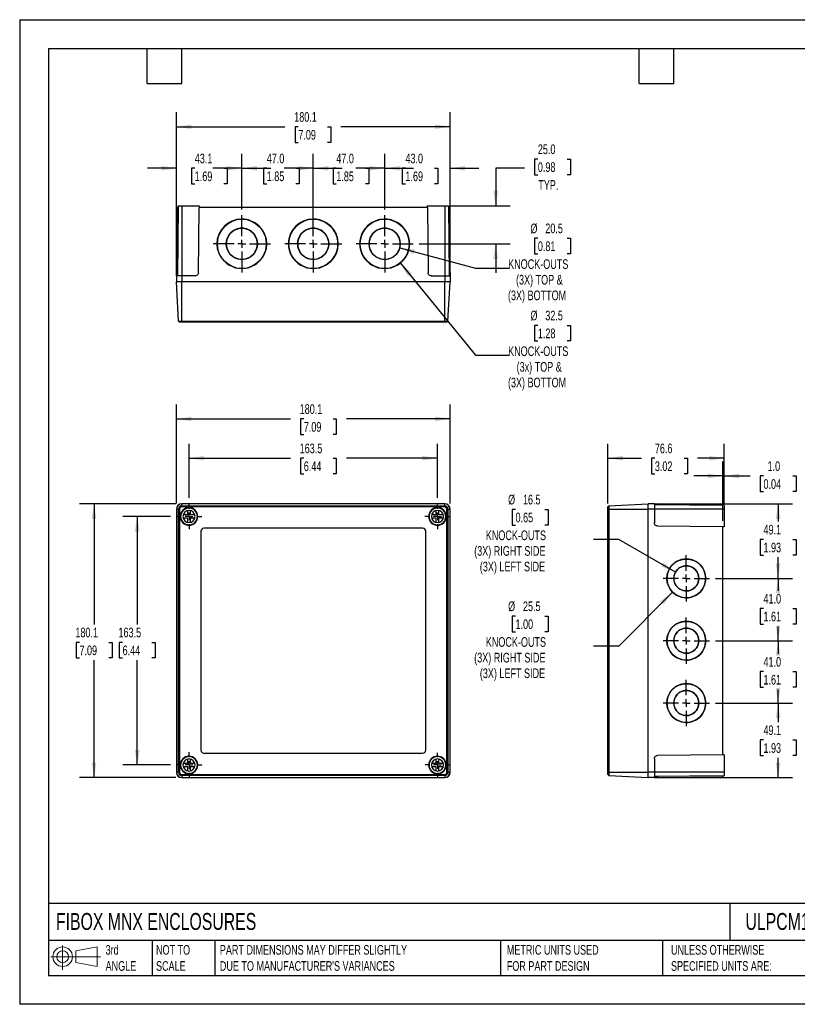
# Model space of a CAD drawing. Header units: millimetres. Extents: x 0 to 838, y 0 to 648.
# Tile 1 of 3: x 0 to 512, y 0 to 648. Entities that reach past the tile are written whole.
import ezdxf

# ---------------------------------------------------------------- set-up
doc = ezdxf.new("R2010")
doc.units = ezdxf.units.MM
doc.header["$LTSCALE"] = 3
doc.linetypes.add('CENTERX2', pattern=[20.32, 12.7, -2.54, 2.54, -2.54])
doc.layers.add('CENTER', color=40, linetype='CENTERX2')
doc.layers.add('DIMENSIONS', color=140, linetype='Continuous', lineweight=25)
doc.layers.add('TEXT', color=140, linetype='Continuous', lineweight=25)
doc.styles.add('SLDTEXTSTYLE0', font='TXT', dxfattribs={"width": 0.7})
doc.dimstyles.new('SLDDIMSTYLE0', dxfattribs={"dimtxt": 6.474023, "dimasz": 9.906, "dimexe": 0, "dimexo": 0.0625, "dimgap": 1.618506, "dimtad": 0, "dimtih": 1, "dimtoh": 1, "dimdec": 1, "dimrnd": 1e-09, "dimzin": 12, "dimdsep": 46, "dimtxsty": 'SLDTEXTSTYLE0', "dimsah": 1, "dimcen": 0.09, "dimadec": 0, "dimazin": 3, "dimtfac": 1, "dimtdec": 1, "dimtofl": 0, "dimtmove": 0, "dimatfit": 3, "dimfxl": 0, "dimfrac": 2, "dimtolj": 1, "dimtzin": 12, "dimarcsym": 0})
doc.dimstyles.new('SLDDIMSTYLE1', dxfattribs={"dimtxt": 6.474023, "dimasz": 9.906, "dimexe": 0, "dimexo": 0.0625, "dimgap": 1.618506, "dimtad": 0, "dimtih": 1, "dimtoh": 1, "dimdec": 1, "dimrnd": 1e-09, "dimzin": 4, "dimdsep": 46, "dimtxsty": 'SLDTEXTSTYLE0', "dimsah": 1, "dimcen": 0.09, "dimadec": 0, "dimazin": 1, "dimtfac": 1, "dimtdec": 1, "dimtofl": 0, "dimtmove": 0, "dimatfit": 3, "dimfxl": 0, "dimfrac": 2, "dimtolj": 1, "dimtzin": 12, "dimarcsym": 0})
doc.dimstyles.new('SLDDIMSTYLE2', dxfattribs={"dimtxt": 6.474023, "dimasz": 9.906, "dimexe": 0, "dimexo": 0.0625, "dimgap": 1.618506, "dimtad": 0, "dimtih": 1, "dimtoh": 1, "dimdec": 1, "dimrnd": 1e-09, "dimzin": 12, "dimdsep": 46, "dimtxsty": 'SLDTEXTSTYLE0', "dimsah": 1, "dimcen": 0, "dimadec": 0, "dimazin": 3, "dimtfac": 1, "dimtdec": 1, "dimtofl": 0, "dimtmove": 0, "dimatfit": 3, "dimfxl": 0, "dimfrac": 2, "dimtolj": 1, "dimtzin": 12, "dimarcsym": 0})
doc.dimstyles.new('SLDDIMSTYLE3', dxfattribs={"dimtxt": 6.474023, "dimasz": 9.906, "dimexe": 0, "dimexo": 0.0625, "dimgap": 1.618506, "dimtad": 0, "dimtih": 1, "dimtoh": 1, "dimdec": 1, "dimrnd": 1e-09, "dimzin": 4, "dimdsep": 46, "dimtxsty": 'SLDTEXTSTYLE0', "dimsah": 1, "dimcen": 0.09, "dimadec": 0, "dimazin": 1, "dimtfac": 1, "dimtdec": 1, "dimtmove": 0, "dimatfit": 0, "dimfxl": 0, "dimfrac": 2, "dimtolj": 1, "dimtzin": 12, "dimarcsym": 0})
doc.dimstyles.new('SLDDIMSTYLE4', dxfattribs={"dimtxt": 6.474023, "dimasz": 9.906, "dimexe": 0, "dimexo": 0.0625, "dimgap": 1.618506, "dimtad": 0, "dimtih": 1, "dimtoh": 1, "dimdec": 1, "dimrnd": 1e-09, "dimzin": 12, "dimdsep": 46, "dimtxsty": 'SLDTEXTSTYLE0', "dimsah": 1, "dimcen": 0.09, "dimadec": 0, "dimazin": 3, "dimtfac": 1, "dimtdec": 1, "dimtmove": 0, "dimatfit": 0, "dimfxl": 0, "dimfrac": 2, "dimtolj": 1, "dimtzin": 12, "dimarcsym": 0})

# ---------------------------------------------------------------- blocks, each defined once
blk = doc.blocks.new('Block11')
at = {"color": 7, "linetype": 'Continuous', "lineweight": 18}
for p, q in [((7.77, 15.93), (7.77, 0)), ((16.44, 12.5), (30.53, 15.1)), ((30.53, 15.1), (30.53, 2.19)), ((0, 8.65), (32.62, 8.65)), ((16.44, 4.79), (16.44, 12.5)), ((16.44, 4.79), (30.53, 2.19))]:
    blk.add_line(p, q, dxfattribs=at)
for radius in [6.45, 3.86]:
    blk.add_circle((7.77, 8.65), radius, dxfattribs=at)
blk = doc.blocks.new('Block12')
at = {"color": 7, "linetype": 'Continuous'}
blk.add_blockref('Block11', (0, 0), dxfattribs=at)
blk = doc.blocks.new('_D')
at = {"layer": 'DIMENSIONS'}
for p, q in [((111.44, 333.08), (111.44, 368.75)), ((274.94, 333.08), (274.94, 368.75)), ((111.44, 359.23), (178.18, 359.23)), ((186.96, 359.23), (184.78, 359.23)), ((184.78, 359.23), (184.78, 348.94)), ((206.19, 359.23), (208.37, 359.23)), ((208.37, 359.23), (208.37, 348.94)), ((274.94, 359.23), (214.97, 359.23)), ((184.78, 348.94), (186.96, 348.94)), ((208.37, 348.94), (206.19, 348.94))]:
    blk.add_line(p, q, dxfattribs=at)
for points in [[(111.44, 359.23), (121.35, 357.7), (121.35, 360.75)], [(274.94, 359.23), (265.03, 360.75), (265.03, 357.7)]]:
    blk.add_solid(points, dxfattribs=at)
at = {"layer": 'DIMENSIONS', "char_height": 6.35, "attachment_point": 1, "style": 'SLDTEXTSTYLE0'}
for s, insert in [('163.5', (184.26, 368.86)), ('6.44', (186.96, 357.12))]:
    blk.add_mtext(s, dxfattribs=dict(at, insert=insert))
blk = doc.blocks.new('_D_1')
at = {"layer": 'DIMENSIONS'}
for p, q in [((103.14, 329.54), (103.14, 394.63)), ((283.24, 329.54), (283.24, 394.63)), ((103.14, 385.11), (178.18, 385.11)), ((186.96, 385.11), (184.78, 385.11)), ((184.78, 385.11), (184.78, 374.82)), ((206.19, 385.11), (208.37, 385.11)), ((208.37, 385.11), (208.37, 374.82)), ((283.24, 385.11), (214.97, 385.11)), ((184.78, 374.82), (186.96, 374.82)), ((208.37, 374.82), (206.19, 374.82))]:
    blk.add_line(p, q, dxfattribs=at)
for points in [[(103.14, 385.11), (113.05, 383.58), (113.05, 386.63)], [(283.24, 385.11), (273.33, 386.63), (273.33, 383.58)]]:
    blk.add_solid(points, dxfattribs=at)
at = {"layer": 'DIMENSIONS', "char_height": 6.35, "attachment_point": 1, "style": 'SLDTEXTSTYLE0'}
for s, insert in [('180.1', (184.26, 394.74)), ('7.09', (186.96, 383))]:
    blk.add_mtext(s, dxfattribs=dict(at, insert=insert))
blk = doc.blocks.new('_D_2')
at = {"layer": 'DIMENSIONS'}
for p, q in [((99.29, 320.93), (67.83, 320.93)), ((77.35, 320.93), (77.35, 249.86)), ((67.73, 238.12), (65.56, 238.12)), ((65.56, 238.12), (65.56, 227.83)), ((86.97, 238.12), (89.14, 238.12)), ((89.14, 238.12), (89.14, 227.83)), ((65.56, 227.83), (67.73, 227.83)), ((89.14, 227.83), (86.97, 227.83)), ((77.35, 157.43), (77.35, 226.38)), ((99.29, 157.43), (67.83, 157.43))]:
    blk.add_line(p, q, dxfattribs=at)
for points in [[(77.35, 320.93), (75.83, 311.02), (78.88, 311.02)], [(77.35, 157.43), (78.88, 167.33), (75.83, 167.33)]]:
    blk.add_solid(points, dxfattribs=at)
at = {"layer": 'DIMENSIONS', "char_height": 6.35, "attachment_point": 1, "style": 'SLDTEXTSTYLE0'}
for s, insert in [('163.5', (65.04, 247.76)), ('6.44', (67.73, 236.02))]:
    blk.add_mtext(s, dxfattribs=dict(at, insert=insert))
blk = doc.blocks.new('_D_3')
at = {"layer": 'DIMENSIONS'}
for p, q in [((102.83, 329.23), (39.45, 329.23)), ((48.97, 329.23), (48.97, 249.86)), ((39.35, 238.12), (37.18, 238.12)), ((37.18, 238.12), (37.18, 227.83)), ((58.59, 238.12), (60.77, 238.12)), ((60.77, 238.12), (60.77, 227.83)), ((37.18, 227.83), (39.35, 227.83)), ((60.77, 227.83), (58.59, 227.83)), ((48.97, 149.13), (48.97, 226.38)), ((102.83, 149.13), (39.45, 149.13))]:
    blk.add_line(p, q, dxfattribs=at)
for points in [[(48.97, 329.23), (47.45, 319.32), (50.5, 319.32)], [(48.97, 149.13), (50.5, 159.03), (47.45, 159.03)]]:
    blk.add_solid(points, dxfattribs=at)
at = {"layer": 'DIMENSIONS', "char_height": 6.35, "attachment_point": 1, "style": 'SLDTEXTSTYLE0'}
for s, insert in [('180.1', (36.66, 247.76)), ('7.09', (39.35, 236.02))]:
    blk.add_mtext(s, dxfattribs=dict(at, insert=insert))
blk = doc.blocks.new('SW_CENTERMARKSYMBOL_0')
at = {"layer": 'CENTER', "color": 0}
for p, q in [((0, 5.08), (0, 8.34)), ((-5.08, 0), (-8.34, 0)), ((0, 0), (-2.54, 0)), ((0, 0), (0, 2.54)), ((0, 0), (0, -2.54)), ((0, 0), (2.54, 0)), ((5.08, 0), (8.34, 0)), ((0, -5.08), (0, -8.34))]:
    blk.add_line(p, q, dxfattribs=at)
blk = doc.blocks.new('SW_CENTERMARKSYMBOL_1')
at = {"layer": 'CENTER', "color": 0}
for p, q in [((0, 5.08), (0, 8.34)), ((-5.08, 0), (-8.34, 0)), ((0, 0), (-2.54, 0)), ((0, 0), (0, 2.54)), ((0, 0), (0, -2.54)), ((0, 0), (2.54, 0)), ((5.08, 0), (8.34, 0)), ((0, -5.08), (0, -8.34))]:
    blk.add_line(p, q, dxfattribs=at)
blk = doc.blocks.new('SW_CENTERMARKSYMBOL_2')
at = {"layer": 'CENTER', "color": 0}
for p, q in [((0, 5.08), (0, 8.34)), ((-5.08, 0), (-8.34, 0)), ((0, 0), (-2.54, 0)), ((0, 0), (0, 2.54)), ((0, 0), (0, -2.54)), ((0, 0), (2.54, 0)), ((5.08, 0), (8.34, 0)), ((0, -5.08), (0, -8.34))]:
    blk.add_line(p, q, dxfattribs=at)
blk = doc.blocks.new('SW_CENTERMARKSYMBOL_3')
at = {"layer": 'CENTER', "color": 0}
for p, q in [((0, 5.08), (0, 8.04)), ((-5.08, 0), (-8.04, 0)), ((0, 0), (-2.54, 0)), ((0, 0), (0, 2.54)), ((0, 0), (0, -2.54)), ((0, 0), (2.54, 0)), ((5.08, 0), (8.04, 0)), ((0, -5.08), (0, -8.04))]:
    blk.add_line(p, q, dxfattribs=at)
blk = doc.blocks.new('_D_4')
at = {"layer": 'DIMENSIONS'}
for p, q in [((457.79, 239.18), (508.61, 239.18)), ((499.09, 239.18), (499.09, 230.57)), ((489.47, 218.83), (487.29, 218.83)), ((487.29, 218.83), (487.29, 208.54)), ((508.7, 218.83), (510.88, 218.83)), ((510.88, 218.83), (510.88, 208.54)), ((487.29, 208.54), (489.47, 208.54)), ((510.88, 208.54), (508.7, 208.54)), ((499.09, 198.18), (499.09, 207.09)), ((457.79, 198.18), (508.61, 198.18))]:
    blk.add_line(p, q, dxfattribs=at)
for points in [[(499.09, 239.18), (497.56, 229.27), (500.61, 229.27)], [(499.09, 198.18), (500.61, 208.08), (497.56, 208.08)]]:
    blk.add_solid(points, dxfattribs=at)
at = {"layer": 'DIMENSIONS', "char_height": 6.35, "attachment_point": 1, "style": 'SLDTEXTSTYLE0'}
for s, insert in [('41.0', (489.47, 228.46)), ('1.61', (489.47, 216.72))]:
    blk.add_mtext(s, dxfattribs=dict(at, insert=insert))
blk = doc.blocks.new('_D_5')
at = {"layer": 'DIMENSIONS'}
for p, q in [((326.31, 325.55), (324.14, 325.55)), ((324.14, 325.55), (324.14, 315.26)), ((345.55, 325.55), (347.72, 325.55)), ((347.72, 325.55), (347.72, 315.26)), ((324.14, 315.26), (326.31, 315.26)), ((347.72, 315.26), (345.55, 315.26)), ((394.2, 305.86), (377.53, 305.86)), ((431.54, 284.3), (394.2, 305.86))]:
    blk.add_line(p, q, dxfattribs=at)
blk.add_solid([(431.54, 284.3), (423.73, 290.57), (422.2, 287.93)], dxfattribs=at)
at = {"layer": 'DIMENSIONS', "char_height": 6.35, "attachment_point": 1, "style": 'SLDTEXTSTYLE0'}
for s, insert in [('%%c', (321.42, 335.19)), ('16.5', (331.2, 335.19)), ('0.65', (326.31, 323.45)), ('KNOCK-OUTS', (306.74, 311.71)), ('(3X) RIGHT SIDE', (299.1, 301.42)), ('(3X) LEFT SIDE', (302.82, 291.13))]:
    blk.add_mtext(s, dxfattribs=dict(at, insert=insert))
blk = doc.blocks.new('_D_6')
at = {"layer": 'DIMENSIONS'}
for p, q in [((429.68, 271.16), (394.2, 235.68)), ((326.31, 255.38), (324.14, 255.38)), ((324.14, 255.38), (324.14, 245.09)), ((345.55, 255.38), (347.72, 255.38)), ((347.72, 255.38), (347.72, 245.09)), ((324.14, 245.09), (326.31, 245.09)), ((347.72, 245.09), (345.55, 245.09)), ((394.2, 235.68), (377.53, 235.68))]:
    blk.add_line(p, q, dxfattribs=at)
blk.add_solid([(429.68, 271.16), (421.59, 265.23), (423.75, 263.08)], dxfattribs=at)
at = {"layer": 'DIMENSIONS', "char_height": 6.35, "attachment_point": 1, "style": 'SLDTEXTSTYLE0'}
for s, insert in [('%%c', (321.42, 265.01)), ('25.5', (331.2, 265.01)), ('1.00', (326.31, 253.27)), ('KNOCK-OUTS', (306.74, 241.53)), ('(3X) RIGHT SIDE', (299.1, 231.24)), ('(3X) LEFT SIDE', (302.82, 220.95))]:
    blk.add_mtext(s, dxfattribs=dict(at, insert=insert))
blk = doc.blocks.new('_D_7')
at = {"layer": 'DIMENSIONS'}
for p, q in [((387.08, 329.49), (387.08, 368.75)), ((463.68, 329.54), (463.68, 368.75)), ((387.08, 359.23), (409.21, 359.23)), ((417.98, 359.23), (415.81, 359.23)), ((415.81, 359.23), (415.81, 348.94)), ((437.22, 359.23), (439.39, 359.23)), ((439.39, 359.23), (439.39, 348.94)), ((463.68, 359.23), (445.99, 359.23)), ((415.81, 348.94), (417.98, 348.94)), ((439.39, 348.94), (437.22, 348.94))]:
    blk.add_line(p, q, dxfattribs=at)
for points in [[(387.08, 359.23), (396.99, 357.7), (396.99, 360.75)], [(463.68, 359.23), (453.78, 360.75), (453.78, 357.7)]]:
    blk.add_solid(points, dxfattribs=at)
at = {"layer": 'DIMENSIONS', "char_height": 6.35, "attachment_point": 1, "style": 'SLDTEXTSTYLE0'}
for s, insert in [('76.6', (417.98, 368.86)), ('3.02', (417.98, 357.12))]:
    blk.add_mtext(s, dxfattribs=dict(at, insert=insert))
blk = doc.blocks.new('_D_8')
at = {"layer": 'DIMENSIONS'}
for p, q in [((462.68, 318.14), (462.68, 357.07)), ((463.68, 329.54), (463.68, 357.07)), ((462.68, 347.54), (443.63, 347.54)), ((463.68, 347.54), (480.69, 347.54)), ((489.47, 347.54), (487.29, 347.54)), ((487.29, 347.54), (487.29, 337.25)), ((508.7, 347.54), (510.88, 347.54)), ((510.88, 347.54), (510.88, 337.25)), ((487.29, 337.25), (489.47, 337.25)), ((510.88, 337.25), (508.7, 337.25))]:
    blk.add_line(p, q, dxfattribs=at)
for points in [[(462.68, 347.54), (452.78, 349.07), (452.78, 346.02)], [(463.68, 347.54), (473.59, 346.02), (473.59, 349.07)]]:
    blk.add_solid(points, dxfattribs=at)
at = {"layer": 'DIMENSIONS', "char_height": 6.35, "attachment_point": 1, "style": 'SLDTEXTSTYLE0'}
for s, insert in [('1.0', (492.16, 357.18)), ('0.04', (489.47, 345.44))]:
    blk.add_mtext(s, dxfattribs=dict(at, insert=insert))
blk = doc.blocks.new('_D_9')
at = {"layer": 'DIMENSIONS'}
for p, q in [((417.49, 329.23), (508.61, 329.23)), ((499.09, 329.23), (499.09, 317.54)), ((489.47, 305.8), (487.29, 305.8)), ((487.29, 305.8), (487.29, 295.51)), ((508.7, 305.8), (510.88, 305.8)), ((510.88, 305.8), (510.88, 295.51)), ((487.29, 295.51), (489.47, 295.51)), ((499.09, 280.18), (499.09, 294.06)), ((510.88, 295.51), (508.7, 295.51)), ((457.79, 280.18), (508.61, 280.18))]:
    blk.add_line(p, q, dxfattribs=at)
for points in [[(499.09, 329.23), (497.56, 319.32), (500.61, 319.32)], [(499.09, 280.18), (500.61, 290.08), (497.56, 290.08)]]:
    blk.add_solid(points, dxfattribs=at)
at = {"layer": 'DIMENSIONS', "char_height": 6.35, "attachment_point": 1, "style": 'SLDTEXTSTYLE0'}
for s, insert in [('49.1', (489.47, 315.43)), ('1.93', (489.47, 303.69))]:
    blk.add_mtext(s, dxfattribs=dict(at, insert=insert))
blk = doc.blocks.new('_D_10')
at = {"layer": 'DIMENSIONS'}
for p, q in [((457.79, 280.18), (508.61, 280.18)), ((499.09, 280.18), (499.09, 272.09)), ((489.47, 260.35), (487.29, 260.35)), ((487.29, 260.35), (487.29, 250.06)), ((508.7, 260.35), (510.88, 260.35)), ((510.88, 260.35), (510.88, 250.06)), ((487.29, 250.06), (489.47, 250.06)), ((499.09, 239.18), (499.09, 248.61)), ((510.88, 250.06), (508.7, 250.06)), ((457.79, 239.18), (508.61, 239.18))]:
    blk.add_line(p, q, dxfattribs=at)
for points in [[(499.09, 280.18), (497.56, 270.27), (500.61, 270.27)], [(499.09, 239.18), (500.61, 249.08), (497.56, 249.08)]]:
    blk.add_solid(points, dxfattribs=at)
at = {"layer": 'DIMENSIONS', "char_height": 6.35, "attachment_point": 1, "style": 'SLDTEXTSTYLE0'}
for s, insert in [('41.0', (489.47, 269.99)), ('1.61', (489.47, 258.25))]:
    blk.add_mtext(s, dxfattribs=dict(at, insert=insert))
blk = doc.blocks.new('_D_11')
at = {"layer": 'DIMENSIONS'}
for p, q in [((457.79, 198.18), (508.61, 198.18)), ((499.09, 198.18), (499.09, 185.62)), ((489.47, 173.89), (487.29, 173.89)), ((487.29, 173.89), (487.29, 163.6)), ((508.7, 173.89), (510.88, 173.89)), ((510.88, 173.89), (510.88, 163.6)), ((487.29, 163.6), (489.47, 163.6)), ((499.09, 149.13), (499.09, 162.15)), ((510.88, 163.6), (508.7, 163.6)), ((417.49, 149.13), (508.61, 149.13))]:
    blk.add_line(p, q, dxfattribs=at)
for points in [[(499.09, 198.18), (497.56, 188.27), (500.61, 188.27)], [(499.09, 149.13), (500.61, 159.03), (497.56, 159.03)]]:
    blk.add_solid(points, dxfattribs=at)
at = {"layer": 'DIMENSIONS', "char_height": 6.35, "attachment_point": 1, "style": 'SLDTEXTSTYLE0'}
for s, insert in [('49.1', (489.47, 183.52)), ('1.93', (489.47, 171.78))]:
    blk.add_mtext(s, dxfattribs=dict(at, insert=insert))
blk = doc.blocks.new('SW_CENTERMARKSYMBOL_4')
at = {"layer": 'CENTER', "color": 0}
for p, q in [((0, 5.08), (0, 15.29)), ((-5.08, 0), (-15.29, 0)), ((0, 0), (-2.54, 0)), ((0, 0), (0, 2.54)), ((0, 0), (0, -2.54)), ((0, 0), (2.54, 0)), ((5.08, 0), (15.29, 0)), ((0, -5.08), (0, -15.29))]:
    blk.add_line(p, q, dxfattribs=at)
blk = doc.blocks.new('SW_CENTERMARKSYMBOL_5')
at = {"layer": 'CENTER', "color": 0}
for p, q in [((0, 5.08), (0, 15.29)), ((-5.08, 0), (-15.29, 0)), ((0, 0), (-2.54, 0)), ((0, 0), (0, 2.54)), ((0, 0), (0, -2.54)), ((0, 0), (2.54, 0)), ((5.08, 0), (15.29, 0)), ((0, -5.08), (0, -15.29))]:
    blk.add_line(p, q, dxfattribs=at)
blk = doc.blocks.new('SW_CENTERMARKSYMBOL_6')
at = {"layer": 'CENTER', "color": 0}
for p, q in [((0, 5.08), (0, 15.29)), ((-5.08, 0), (-15.29, 0)), ((0, 0), (-2.54, 0)), ((0, 0), (0, 2.54)), ((0, 0), (0, -2.54)), ((0, 0), (2.54, 0)), ((5.08, 0), (15.29, 0)), ((0, -5.08), (0, -15.29))]:
    blk.add_line(p, q, dxfattribs=at)
blk = doc.blocks.new('_D_14')
at = {"layer": 'DIMENSIONS'}
for p, q in [((341, 503.96), (338.82, 503.96)), ((338.82, 503.96), (338.82, 493.67)), ((360.24, 503.96), (362.41, 503.96)), ((362.41, 503.96), (362.41, 493.67)), ((250.09, 497.62), (299.9, 484.27)), ((338.82, 493.67), (341, 493.67)), ((362.41, 493.67), (360.24, 493.67)), ((299.9, 484.27), (321.87, 484.27))]:
    blk.add_line(p, q, dxfattribs=at)
blk.add_solid([(250.09, 497.62), (259.27, 493.58), (260.06, 496.53)], dxfattribs=at)
at = {"layer": 'DIMENSIONS', "char_height": 6.35, "attachment_point": 1, "style": 'SLDTEXTSTYLE0'}
for s, insert in [('%%c', (336.11, 513.6)), ('20.5', (345.89, 513.6)), ('0.81', (341, 501.86)), ('KNOCK-OUTS', (321.43, 490.12)), ('(3X) TOP &', (326.63, 479.83)), ('(3X) BOTTOM', (321.33, 469.54))]:
    blk.add_mtext(s, dxfattribs=dict(at, insert=insert))
blk = doc.blocks.new('_D_15')
at = {"layer": 'DIMENSIONS'}
for p, q in [((250.45, 487.67), (299.9, 426.95)), ((341, 446.64), (338.82, 446.64)), ((338.82, 446.64), (338.82, 436.35)), ((360.24, 446.64), (362.41, 446.64)), ((362.41, 446.64), (362.41, 436.35)), ((338.82, 436.35), (341, 436.35)), ((362.41, 436.35), (360.24, 436.35)), ((299.9, 426.95), (322.27, 426.95))]:
    blk.add_line(p, q, dxfattribs=at)
blk.add_solid([(250.45, 487.67), (255.53, 479.03), (257.89, 480.95)], dxfattribs=at)
at = {"layer": 'DIMENSIONS', "char_height": 6.35, "attachment_point": 1, "style": 'SLDTEXTSTYLE0'}
for s, insert in [('%%c', (336.11, 456.28)), ('32.5', (345.89, 456.28)), ('1.28', (341, 444.54)), ('KNOCK-OUTS', (321.43, 432.8)), ('(3x) TOP &', (327.03, 422.51)), ('(3X) BOTTOM', (321.33, 412.22))]:
    blk.add_mtext(s, dxfattribs=dict(at, insert=insert))
blk = doc.blocks.new('_D_16')
at = {"layer": 'DIMENSIONS'}
for p, q in [((103.14, 479.07), (103.14, 559.48)), ((146.19, 522.87), (146.19, 559.48)), ((103.14, 549.96), (84.09, 549.96)), ((115.21, 549.96), (113.03, 549.96)), ((113.03, 549.96), (113.03, 539.67)), ((134.45, 549.96), (136.62, 549.96)), ((136.62, 549.96), (136.62, 539.67)), ((146.19, 549.96), (165.24, 549.96)), ((113.03, 539.67), (115.21, 539.67)), ((136.62, 539.67), (134.45, 539.67))]:
    blk.add_line(p, q, dxfattribs=at)
for points in [[(103.14, 549.96), (93.23, 551.48), (93.23, 548.43)], [(146.19, 549.96), (156.1, 548.43), (156.1, 551.48)]]:
    blk.add_solid(points, dxfattribs=at)
at = {"layer": 'DIMENSIONS', "char_height": 6.35, "attachment_point": 1, "style": 'SLDTEXTSTYLE0'}
for s, insert in [('43.1', (115.21, 559.59)), ('1.69', (115.21, 547.85))]:
    blk.add_mtext(s, dxfattribs=dict(at, insert=insert))
blk = doc.blocks.new('_D_17')
at = {"layer": 'DIMENSIONS'}
for p, q in [((146.19, 522.87), (146.19, 559.48)), ((193.19, 522.87), (193.19, 559.48)), ((146.19, 549.96), (127.14, 549.96)), ((162.59, 549.96), (160.41, 549.96)), ((160.41, 549.96), (160.41, 539.67)), ((181.82, 549.96), (184, 549.96)), ((184, 549.96), (184, 539.67)), ((193.19, 549.96), (212.24, 549.96)), ((160.41, 539.67), (162.59, 539.67)), ((184, 539.67), (181.82, 539.67))]:
    blk.add_line(p, q, dxfattribs=at)
for points in [[(146.19, 549.96), (136.28, 551.48), (136.28, 548.43)], [(193.19, 549.96), (203.1, 548.43), (203.1, 551.48)]]:
    blk.add_solid(points, dxfattribs=at)
at = {"layer": 'DIMENSIONS', "char_height": 6.35, "attachment_point": 1, "style": 'SLDTEXTSTYLE0'}
for s, insert in [('47.0', (162.59, 559.59)), ('1.85', (162.59, 547.85))]:
    blk.add_mtext(s, dxfattribs=dict(at, insert=insert))
blk = doc.blocks.new('_D_18')
at = {"layer": 'DIMENSIONS'}
for p, q in [((193.19, 514.33), (193.19, 559.48)), ((240.19, 522.87), (240.19, 559.48)), ((193.19, 549.96), (174.14, 549.96)), ((208.36, 549.96), (206.19, 549.96)), ((206.19, 549.96), (206.19, 539.67)), ((227.6, 549.96), (229.77, 549.96)), ((229.77, 549.96), (229.77, 539.67)), ((240.19, 549.96), (259.24, 549.96)), ((206.19, 539.67), (208.36, 539.67)), ((229.77, 539.67), (227.6, 539.67))]:
    blk.add_line(p, q, dxfattribs=at)
for points in [[(193.19, 549.96), (183.28, 551.48), (183.28, 548.43)], [(240.19, 549.96), (250.1, 548.43), (250.1, 551.48)]]:
    blk.add_solid(points, dxfattribs=at)
at = {"layer": 'DIMENSIONS', "char_height": 6.35, "attachment_point": 1, "style": 'SLDTEXTSTYLE0'}
for s, insert in [('47.0', (208.36, 559.59)), ('1.85', (208.36, 547.85))]:
    blk.add_mtext(s, dxfattribs=dict(at, insert=insert))
blk = doc.blocks.new('_D_19')
at = {"layer": 'DIMENSIONS'}
for p, q in [((240.19, 522.87), (240.19, 559.48)), ((283.19, 479.07), (283.19, 559.48)), ((240.19, 549.96), (221.14, 549.96)), ((253.85, 549.96), (251.68, 549.96)), ((251.68, 549.96), (251.68, 539.67)), ((273.09, 549.96), (275.26, 549.96)), ((275.26, 549.96), (275.26, 539.67)), ((283.19, 549.96), (302.24, 549.96)), ((251.68, 539.67), (253.85, 539.67)), ((275.26, 539.67), (273.09, 539.67))]:
    blk.add_line(p, q, dxfattribs=at)
for points in [[(240.19, 549.96), (230.28, 551.48), (230.28, 548.43)], [(283.19, 549.96), (293.1, 548.43), (293.1, 551.48)]]:
    blk.add_solid(points, dxfattribs=at)
at = {"layer": 'DIMENSIONS', "char_height": 6.35, "attachment_point": 1, "style": 'SLDTEXTSTYLE0'}
for s, insert in [('43.0', (253.85, 559.59)), ('1.69', (253.85, 547.85))]:
    blk.add_mtext(s, dxfattribs=dict(at, insert=insert))
blk = doc.blocks.new('_D_20')
at = {"layer": 'DIMENSIONS'}
for p, q in [((103.14, 479.07), (103.14, 586.79)), ((283.24, 479.07), (283.24, 586.79)), ((103.14, 577.27), (174.59, 577.27)), ((183.37, 577.27), (181.19, 577.27)), ((181.19, 577.27), (181.19, 566.98)), ((202.6, 577.27), (204.78, 577.27)), ((204.78, 577.27), (204.78, 566.98)), ((283.24, 577.27), (211.38, 577.27)), ((181.19, 566.98), (183.37, 566.98)), ((204.78, 566.98), (202.6, 566.98))]:
    blk.add_line(p, q, dxfattribs=at)
for points in [[(103.14, 577.27), (113.05, 575.74), (113.05, 578.79)], [(283.24, 577.27), (273.33, 578.79), (273.33, 575.74)]]:
    blk.add_solid(points, dxfattribs=at)
at = {"layer": 'DIMENSIONS', "char_height": 6.35, "attachment_point": 1, "style": 'SLDTEXTSTYLE0'}
for s, insert in [('180.1', (180.67, 586.9)), ('7.09', (183.37, 575.16))]:
    blk.add_mtext(s, dxfattribs=dict(at, insert=insert))
blk = doc.blocks.new('_D_21')
at = {"layer": 'DIMENSIONS'}
for p, q in [((340.99, 556.01), (338.81, 556.01)), ((338.81, 556.01), (338.81, 545.72)), ((360.23, 556.01), (362.4, 556.01)), ((362.4, 556.01), (362.4, 545.72)), ((332.29, 549.96), (313.24, 549.96)), ((313.24, 549.96), (313.24, 525.26)), ((338.81, 545.72), (340.99, 545.72)), ((362.4, 545.72), (360.23, 545.72)), ((283.55, 525.26), (322.77, 525.26)), ((262.79, 500.27), (322.77, 500.27)), ((313.24, 500.27), (313.24, 481.22))]:
    blk.add_line(p, q, dxfattribs=at)
for points in [[(313.24, 525.26), (314.76, 535.17), (311.72, 535.17)], [(313.24, 500.27), (311.72, 490.37), (314.76, 490.37)]]:
    blk.add_solid(points, dxfattribs=at)
at = {"layer": 'DIMENSIONS', "char_height": 6.35, "attachment_point": 1, "style": 'SLDTEXTSTYLE0'}
for s, insert in [('25.0', (340.99, 565.65)), ('0.98', (340.99, 553.91)), ('TYP.', (341.3, 542.17))]:
    blk.add_mtext(s, dxfattribs=dict(at, insert=insert))
blk = doc.blocks.new('SW_CENTERMARKSYMBOL_11')
at = {"layer": 'CENTER', "color": 0}
for p, q in [((0, 5.08), (0, 18.79)), ((-5.08, 0), (-18.79, 0)), ((0, 0), (-2.54, 0)), ((0, 0), (0, 2.54)), ((0, 0), (0, -2.54)), ((0, 0), (2.54, 0)), ((5.08, 0), (18.79, 0)), ((0, -5.08), (0, -18.79))]:
    blk.add_line(p, q, dxfattribs=at)
blk = doc.blocks.new('SW_CENTERMARKSYMBOL_12')
at = {"layer": 'CENTER', "color": 0}
for p, q in [((0, 5.08), (0, 18.79)), ((-5.08, 0), (-18.79, 0)), ((0, 0), (-2.54, 0)), ((0, 0), (0, 2.54)), ((0, 0), (0, -2.54)), ((0, 0), (2.54, 0)), ((5.08, 0), (18.79, 0)), ((0, -5.08), (0, -18.79))]:
    blk.add_line(p, q, dxfattribs=at)
blk = doc.blocks.new('SW_CENTERMARKSYMBOL_13')
at = {"layer": 'CENTER', "color": 0}
for p, q in [((0, 5.08), (0, 18.79)), ((-5.08, 0), (-18.79, 0)), ((0, 0), (-2.54, 0)), ((0, 0), (0, 2.54)), ((0, 0), (0, -2.54)), ((0, 0), (2.54, 0)), ((5.08, 0), (18.79, 0)), ((0, -5.08), (0, -18.79))]:
    blk.add_line(p, q, dxfattribs=at)

msp = doc.modelspace()

# ---------------------------------------------------------------- linework, layer by layer
at = {"color": 7, "linetype": 'Continuous'}
for p, q in [((0.01, 647.71), (0.01, 0.01)), ((0.01, 647.71), (838.21, 647.71)), ((838.21, 0.01), (0.01, 0.01))]:
    msp.add_line(p, q, dxfattribs=at)
for p, q in [((104.24, 525.26), (103.84, 479.26)), ((104.24, 525.26), (106.64, 525.26)), ((106.64, 525.26), (106.64, 479.26)), ((106.64, 525.26), (118.22, 525.26)), ((118.22, 525.26), (118.23, 524.26)), ((268.16, 525.26), (268.15, 524.26)), ((268.16, 525.26), (279.74, 525.26)), ((279.74, 525.26), (279.74, 479.26)), ((279.74, 525.26), (282.14, 525.26)), ((282.14, 525.26), (282.54, 479.26)), ((103.57, 524.26), (103.19, 481.25)), ((104.23, 524.26), (103.57, 524.26)), ((117.66, 481.25), (118.03, 524.26)), ((268.35, 524.26), (118.03, 524.26)), ((268.35, 524.26), (268.72, 481.25)), ((282.15, 524.26), (282.81, 524.26)), ((283.19, 481.25), (282.81, 524.26)), ((146.19, 516.52), (146.19, 516.52)), ((193.19, 516.52), (193.19, 516.52)), ((240.19, 516.52), (240.19, 516.52)), ((146.19, 510.52), (146.19, 510.52)), ((193.19, 510.52), (193.19, 510.52)), ((240.19, 510.52), (240.19, 510.52)), ((103.19, 481.25), (103.86, 481.25)), ((282.52, 481.25), (283.19, 481.25)), ((103.18, 479.26), (103.14, 475.26)), ((106.64, 475.26), (103.14, 475.26)), ((106.64, 479.26), (103.18, 479.26)), ((104.55, 449.3), (103.19, 475.26)), ((106.64, 479.26), (106.64, 475.26)), ((115.66, 479.26), (106.64, 479.26)), ((279.74, 475.26), (106.64, 475.26)), ((106.69, 449.3), (106.69, 475.26)), ((270.72, 479.26), (279.74, 479.26)), ((279.69, 449.3), (279.69, 475.26)), ((279.74, 479.26), (279.74, 475.26)), ((279.74, 479.26), (283.21, 479.26)), ((283.24, 475.26), (279.74, 475.26)), ((281.83, 449.3), (283.19, 475.26)), ((283.21, 479.26), (283.24, 475.26)), ((104.55, 449.3), (106.69, 449.3)), ((104.55, 449.3), (105.18, 448.66)), ((106.69, 448.66), (105.18, 448.66)), ((106.69, 449.3), (279.69, 449.3)), ((106.69, 449.3), (106.69, 448.66)), ((279.69, 448.66), (106.69, 448.66)), ((279.69, 449.3), (281.83, 449.3)), ((279.69, 448.66), (279.69, 449.3)), ((281.2, 448.66), (279.69, 448.66)), ((281.2, 448.66), (281.83, 449.3)), ((103.14, 325.73), (103.14, 152.63)), ((104.55, 325.68), (103.19, 325.68)), ((103.19, 325.68), (103.19, 152.68)), ((104.55, 325.68), (105.18, 325.68)), ((104.55, 152.68), (104.55, 325.68)), ((105.18, 325.68), (105.18, 152.68)), ((279.74, 329.23), (106.64, 329.23)), ((106.69, 327.81), (106.69, 329.18)), ((279.69, 329.18), (106.69, 329.18)), ((106.69, 327.81), (106.69, 327.18)), ((106.69, 327.81), (279.69, 327.81)), ((279.69, 327.18), (106.69, 327.18)), ((110.44, 324.8), (110.44, 321.93)), ((112.44, 321.93), (112.44, 324.8)), ((273.94, 324.8), (273.94, 321.93)), ((275.94, 321.93), (275.94, 324.8)), ((279.69, 327.81), (279.69, 329.18)), ((279.69, 327.18), (279.69, 327.81)), ((281.2, 325.68), (281.83, 325.68)), ((281.2, 152.68), (281.2, 325.68)), ((281.83, 325.68), (281.83, 152.68)), ((281.83, 325.68), (283.19, 325.68)), ((283.19, 152.68), (283.19, 325.68)), ((283.24, 152.63), (283.24, 325.73)), ((387.08, 327.18), (387.72, 327.81)), ((387.08, 325.68), (387.08, 327.18)), ((387.08, 325.68), (387.72, 325.68)), ((387.08, 152.68), (387.08, 325.68)), ((387.72, 327.81), (413.68, 329.18)), ((387.72, 327.81), (387.72, 325.68)), ((387.72, 325.68), (387.72, 152.68)), ((387.72, 325.68), (413.68, 325.68)), ((413.68, 325.73), (413.68, 329.23)), ((417.68, 329.19), (413.68, 329.23)), ((413.68, 152.63), (413.68, 325.73)), ((417.68, 325.73), (413.68, 325.73)), ((417.68, 329.19), (417.68, 325.73)), ((463.68, 328.12), (417.68, 328.53)), ((417.68, 325.73), (417.68, 316.71)), ((463.68, 325.73), (417.68, 325.73)), ((419.67, 329.17), (419.67, 328.51)), ((462.68, 328.8), (419.67, 329.17)), ((462.68, 328.13), (462.68, 328.8)), ((463.68, 328.12), (463.68, 325.73)), ((463.68, 325.73), (463.68, 314.14)), ((110.44, 321.93), (107.57, 321.93)), ((107.57, 319.93), (110.44, 319.93)), ((110.44, 319.93), (110.44, 317.05)), ((115.31, 321.93), (112.44, 321.93)), ((112.44, 319.93), (115.31, 319.93)), ((112.44, 317.05), (112.44, 319.93)), ((273.94, 321.93), (271.07, 321.93)), ((271.07, 319.93), (273.94, 319.93)), ((273.94, 319.93), (273.94, 317.05)), ((278.81, 321.93), (275.94, 321.93)), ((275.94, 319.93), (278.81, 319.93)), ((275.94, 317.05), (275.94, 319.93)), ((119.19, 311.18), (119.19, 167.18)), ((265.19, 313.18), (121.19, 313.18)), ((267.19, 167.18), (267.19, 311.18)), ((419.67, 314.71), (462.68, 314.33)), ((462.68, 164.02), (462.68, 314.33)), ((463.68, 314.14), (462.68, 314.13)), ((446.94, 280.18), (446.94, 280.18)), ((451.44, 280.18), (451.44, 280.18)), ((446.94, 239.18), (446.94, 239.18)), ((451.44, 239.18), (451.44, 239.18)), ((446.94, 198.18), (446.94, 198.18)), ((451.44, 198.18), (451.44, 198.18)), ((121.19, 165.18), (265.19, 165.18)), ((462.68, 164.02), (419.67, 163.64)), ((463.68, 164.21), (462.68, 164.22)), ((463.68, 164.21), (463.68, 152.63)), ((110.44, 158.43), (107.57, 158.43)), ((107.57, 156.43), (110.44, 156.43)), ((110.44, 161.3), (110.44, 158.43)), ((110.44, 156.43), (110.44, 153.55)), ((112.44, 158.43), (112.44, 161.3)), ((115.31, 158.43), (112.44, 158.43)), ((112.44, 156.43), (115.31, 156.43)), ((112.44, 153.55), (112.44, 156.43)), ((273.94, 158.43), (271.07, 158.43)), ((271.07, 156.43), (273.94, 156.43)), ((273.94, 161.3), (273.94, 158.43)), ((273.94, 156.43), (273.94, 153.55)), ((275.94, 158.43), (275.94, 161.3)), ((278.81, 158.43), (275.94, 158.43)), ((275.94, 156.43), (278.81, 156.43)), ((275.94, 153.55), (275.94, 156.43)), ((417.68, 161.64), (417.68, 152.63)), ((104.55, 152.68), (103.19, 152.68)), ((104.55, 152.68), (105.18, 152.68)), ((106.64, 149.13), (279.74, 149.13)), ((106.69, 151.17), (279.69, 151.17)), ((106.69, 150.54), (106.69, 151.17)), ((279.69, 150.54), (106.69, 150.54)), ((106.69, 150.54), (106.69, 149.18)), ((106.69, 149.18), (279.69, 149.18)), ((279.69, 151.17), (279.69, 150.54)), ((279.69, 150.54), (279.69, 149.18)), ((281.2, 152.68), (281.83, 152.68)), ((281.83, 152.68), (283.19, 152.68)), ((387.08, 151.17), (387.08, 152.68)), ((387.08, 152.68), (387.72, 152.68)), ((387.08, 151.17), (387.72, 150.54)), ((387.72, 152.68), (413.68, 152.68)), ((387.72, 152.68), (387.72, 150.54)), ((387.72, 150.54), (413.68, 149.18)), ((417.68, 152.63), (413.68, 152.63)), ((413.68, 149.13), (413.68, 152.63)), ((417.68, 149.16), (413.68, 149.13)), ((417.68, 152.63), (417.68, 149.16)), ((463.68, 152.63), (417.68, 152.63)), ((463.68, 150.23), (417.68, 149.83)), ((419.67, 149.84), (419.67, 149.18)), ((419.67, 149.18), (462.68, 149.55)), ((462.68, 150.22), (462.68, 149.55)), ((463.68, 152.63), (463.68, 150.23))]:
    msp.add_line(p, q)
for centre, radius, start, end in [((146.19, 500.27), 16.25, 89.99827, 270.00173), ((146.19, 500.27), 16.25, 89.99895, 179.99887), ((146.19, 500.27), 16.25, 269.99827, 90.00173), ((146.19, 500.27), 16.25, 0.00097, 90.00121), ((193.19, 500.27), 16.25, 89.99827, 270.00173), ((193.19, 500.27), 16.25, 89.99895, 179.99887), ((193.19, 500.27), 16.25, 269.99827, 90.00173), ((193.19, 500.27), 16.25, 0.00097, 90.00121), ((240.19, 500.27), 16.25, 89.99827, 270.00173), ((240.19, 500.27), 16.25, 89.99895, 179.99887), ((240.19, 500.27), 16.25, 269.99827, 90.00173), ((240.19, 500.27), 16.25, 0.00097, 90.00121), ((146.19, 500.27), 10.25, 89.99828, 270.00172), ((146.19, 500.27), 10.25, 89.99886, 179.99896), ((146.19, 500.27), 10.25, 269.99828, 90.00172), ((146.19, 500.27), 10.25, 0.00104, 90.00114), ((193.19, 500.27), 10.25, 89.99828, 270.00172), ((193.19, 500.27), 10.25, 89.99886, 179.99896), ((193.19, 500.27), 10.25, 269.99828, 90.00172), ((193.19, 500.27), 10.25, 0.00104, 90.00114), ((240.19, 500.27), 10.25, 89.99828, 270.00172), ((240.19, 500.27), 10.25, 89.99886, 179.99896), ((240.19, 500.27), 10.25, 269.99828, 90.00172), ((240.19, 500.27), 10.25, 0.00104, 90.00114), ((106.64, 325.73), 3.5, 90, 180), ((106.69, 325.68), 3.5, 90, 180), ((106.69, 325.68), 2.14, 90, 180), ((106.69, 325.68), 1.51, 90, 180), ((111.44, 320.93), 5.8, 90, 270), ((111.44, 320.93), 5.5, 90, 270), ((111.44, 320.93), 4, 90, 270), ((111.44, 320.93), 5.8, 270, 90), ((111.44, 320.93), 5.5, 270, 90), ((111.44, 320.93), 4, 270, 90), ((274.94, 320.93), 5.8, 90, 270), ((274.94, 320.93), 5.5, 90, 270), ((274.94, 320.93), 4, 90, 270), ((274.94, 320.93), 5.8, 270, 90), ((274.94, 320.93), 5.5, 270, 90), ((274.94, 320.93), 4, 270, 90), ((279.69, 325.68), 3.5, 0, 90), ((279.69, 325.68), 2.14, 0, 90), ((279.69, 325.68), 1.51, 0, 90), ((279.74, 325.73), 3.5, 0, 90), ((121.19, 311.18), 2, 90, 180), ((265.19, 311.18), 2, 0, 90), ((438.69, 280.18), 12.75, 359.99831, 180.00169), ((438.69, 280.18), 12.75, 359.99894, 89.99888), ((438.69, 280.18), 8.25, 359.99829, 180.00171), ((438.69, 280.18), 8.25, 359.99896, 89.99886), ((438.69, 280.18), 12.75, 179.99831, 0.00169), ((438.69, 280.18), 8.25, 179.99829, 0.00171), ((438.69, 280.18), 12.75, 270.00106, 0.00112), ((438.69, 280.18), 8.25, 270.00093, 0.00125), ((438.69, 239.18), 12.75, 359.99831, 180.00169), ((438.69, 239.18), 8.25, 359.99829, 180.00171), ((438.69, 239.18), 12.75, 359.99894, 89.99888), ((438.69, 239.18), 8.25, 359.99896, 89.99886), ((438.69, 239.18), 12.75, 179.99831, 0.00169), ((438.69, 239.18), 8.25, 179.99829, 0.00171), ((438.69, 239.18), 12.75, 270.00106, 0.00112), ((438.69, 239.18), 8.25, 270.00093, 0.00125), ((438.69, 198.18), 12.75, 359.99831, 180.00169), ((438.69, 198.18), 12.75, 359.99894, 89.99888), ((438.69, 198.18), 8.25, 359.99829, 180.00171), ((438.69, 198.18), 8.25, 359.99896, 89.99886), ((438.69, 198.18), 12.75, 179.99831, 0.00169), ((438.69, 198.18), 8.25, 179.99829, 0.00171), ((438.69, 198.18), 12.75, 270.00106, 0.00112), ((438.69, 198.18), 8.25, 270.00093, 0.00125), ((111.44, 157.43), 5.8, 90, 270), ((111.44, 157.43), 5.5, 90, 270), ((111.44, 157.43), 5.8, 270, 90), ((111.44, 157.43), 5.5, 270, 90), ((121.19, 167.18), 2, 180, 270), ((265.19, 167.18), 2, 270, 0), ((274.94, 157.43), 5.8, 90, 270), ((274.94, 157.43), 5.5, 90, 270), ((274.94, 157.43), 5.8, 270, 90), ((274.94, 157.43), 5.5, 270, 90), ((111.44, 157.43), 4, 90, 270), ((111.44, 157.43), 4, 270, 90), ((274.94, 157.43), 4, 90, 270), ((274.94, 157.43), 4, 270, 90), ((106.64, 152.63), 3.5, 180, 270), ((106.69, 152.68), 3.5, 180, 270), ((106.69, 152.68), 2.14, 180, 270), ((106.69, 152.68), 1.51, 180, 270), ((279.69, 152.68), 1.51, 270, 0), ((279.69, 152.68), 2.14, 270, 0), ((279.69, 152.68), 3.5, 270, 0), ((279.74, 152.63), 3.5, 270, 0)]:
    msp.add_arc(centre, radius, start, end)
for points in [[(103.18, 479.26), (103.18, 479.26), (103.18, 479.31), (103.18, 479.5), (103.18, 479.65), (103.18, 480.04), (103.18, 480.27), (103.19, 480.76), (103.19, 481.01), (103.19, 481.25)], [(117.66, 481.25), (117.66, 481.01), (117.61, 480.76), (117.41, 480.27), (117.26, 480.04), (116.87, 479.65), (116.64, 479.5), (116.15, 479.31), (115.89, 479.26), (115.66, 479.26)], [(270.72, 479.26), (270.49, 479.26), (270.24, 479.31), (269.75, 479.5), (269.51, 479.65), (269.12, 480.04), (268.97, 480.27), (268.77, 480.76), (268.73, 481.01), (268.72, 481.25)], [(283.19, 481.25), (283.19, 481.01), (283.19, 480.76), (283.2, 480.27), (283.2, 480.04), (283.2, 479.65), (283.2, 479.5), (283.21, 479.31), (283.21, 479.26), (283.21, 479.26)], [(417.68, 329.19), (417.68, 329.19), (417.73, 329.19), (417.92, 329.19), (418.07, 329.19), (418.46, 329.18), (418.69, 329.18), (419.18, 329.18), (419.43, 329.18), (419.67, 329.17)], [(419.67, 314.71), (419.43, 314.71), (419.18, 314.76), (418.69, 314.95), (418.46, 315.11), (418.07, 315.5), (417.92, 315.73), (417.73, 316.22), (417.68, 316.47), (417.68, 316.71)], [(417.68, 161.64), (417.68, 161.88), (417.73, 162.13), (417.92, 162.62), (418.07, 162.86), (418.46, 163.25), (418.69, 163.4), (419.18, 163.6), (419.43, 163.64), (419.67, 163.64)], [(419.67, 149.18), (419.43, 149.18), (419.18, 149.17), (418.69, 149.17), (418.46, 149.17), (418.07, 149.16), (417.92, 149.16), (417.73, 149.16), (417.68, 149.16), (417.68, 149.16)]]:
    msp.add_open_spline(points, degree=3, knots=[0, 0, 0, 0, 0.25, 0.25, 0.5, 0.5, 0.75, 0.75, 1, 1, 1, 1])
at = {"layer": 'DIMENSIONS'}
for centre, radius in [((146.19, 500.27), 16.25), ((193.19, 500.27), 16.25), ((240.19, 500.27), 16.25), ((146.19, 500.27), 10.25), ((193.19, 500.27), 10.25), ((240.19, 500.27), 10.25), ((438.69, 280.18), 12.75), ((438.69, 280.18), 8.25), ((438.69, 239.18), 12.75), ((438.69, 239.18), 8.25), ((438.69, 198.18), 12.75), ((438.69, 198.18), 8.25)]:
    msp.add_circle(centre, radius, dxfattribs=at)
at = {"layer": 'TEXT'}
for p, q in [((19.05, 628.65), (819.15, 628.65)), ((19.05, 628.65), (19.05, 19.05)), ((83.82, 605.79), (83.82, 628.65)), ((106.68, 605.79), (106.68, 628.65)), ((407.67, 605.79), (407.67, 628.65)), ((430.53, 605.79), (430.53, 628.65)), ((83.82, 605.79), (106.68, 605.79)), ((407.67, 605.79), (430.53, 605.79)), ((819.15, 66.38), (19.05, 66.38)), ((467.28, 66.38), (467.28, 41.91)), ((819.15, 41.91), (19.05, 41.91)), ((87.13, 41.91), (87.13, 19.05)), ((128.51, 41.91), (128.51, 19.05)), ((316.45, 41.91), (316.45, 19.05)), ((422.99, 41.91), (422.99, 19.05)), ((19.05, 19.05), (819.15, 19.05))]:
    msp.add_line(p, q, dxfattribs=at)

# ---------------------------------------------------------------- block references
at = {"layer": 'CENTER'}
for name, p in [('SW_CENTERMARKSYMBOL_11', (146.19, 500.27)), ('SW_CENTERMARKSYMBOL_12', (193.19, 500.27)), ('SW_CENTERMARKSYMBOL_13', (240.19, 500.27)), ('SW_CENTERMARKSYMBOL_1', (111.44, 320.93)), ('SW_CENTERMARKSYMBOL_0', (274.94, 320.93)), ('SW_CENTERMARKSYMBOL_4', (438.69, 280.18)), ('SW_CENTERMARKSYMBOL_5', (438.69, 239.18)), ('SW_CENTERMARKSYMBOL_6', (438.69, 198.18)), ('SW_CENTERMARKSYMBOL_2', (111.44, 157.43)), ('SW_CENTERMARKSYMBOL_3', (274.94, 157.43))]:
    msp.add_blockref(name, p, dxfattribs=at)
at = {"layer": 'TEXT'}
msp.add_blockref('Block12', (20.51, 22.66), dxfattribs=at)

# ---------------------------------------------------------------- texts
at = {"layer": 'TEXT', "attachment_point": 1, "style": 'SLDTEXTSTYLE0'}
for s, insert, char_height in [('FIBOX MNX ENCLOSURES', (23.9, 60.07), 11.1125), ('ULPCM17575G', (477.62, 60.07), 11.1125), ('3rd^JANGLE', (56.55, 38.99), 6.35), ('NOT TO^JSCALE', (89.72, 38.99), 6.35), ("PART DIMENSIONS MAY DIFFER SLIGHTLY ^JDUE TO MANUFACTURER'S VARIANCES", (131.74, 38.99), 6.35), ('METRIC UNITS USED ^JFOR PART DESIGN', (320.56, 38.99), 6.35), ('UNLESS OTHERWISE ^JSPECIFIED UNITS ARE:', (428.61, 38.99), 6.35)]:
    msp.add_mtext(s, dxfattribs=dict(at, insert=insert, char_height=char_height))

# ---------------------------------------------------------------- dimensions: what is measured, and where the dimension line sits
at = {"layer": 'DIMENSIONS'}
for base, p1, p2, dimstyle, picture, middle in [((283.24, 577.27), (103.14, 475.26), (283.24, 475.26), 'SLDDIMSTYLE0', '_D_20', (192.99, 577.27)), ((146.19052131, 549.95771584), (103.14052131, 475.26432506), (146.19052131, 519.05697135), 'SLDDIMSTYLE4', '_D_16', (124.82783289, 549.95771584)), ((193.19, 549.96), (146.19, 519.06), (193.19, 519.06), 'SLDDIMSTYLE3', '_D_17', (172.21, 549.96)), ((240.19, 549.96), (193.19, 510.52), (240.19, 519.06), 'SLDDIMSTYLE3', '_D_18', (217.98, 549.96)), ((283.19, 549.96), (240.19, 519.06), (283.19, 475.26), 'SLDDIMSTYLE3', '_D_19', (263.47, 549.96)), ((283.24, 385.11), (103.14, 325.73), (283.24, 325.73), 'SLDDIMSTYLE0', '_D_1', (196.58, 385.11)), ((274.94, 359.23), (111.44, 329.27), (274.94, 329.27), 'SLDDIMSTYLE0', '_D', (196.58, 359.23)), ((462.68, 347.54), (463.68, 325.73), (462.68, 314.33), 'SLDDIMSTYLE3', '_D_8', (499.09, 347.54))]:
    dim = msp.add_linear_dim(base=base, p1=p1, p2=p2, dimstyle=dimstyle, dxfattribs=at)
    dim.commit()
    dim.dimension.update_dxf_attribs({"geometry": picture, "text_midpoint": middle, "dimtype": 160})
dim = msp.add_linear_dim(base=(313.24, 525.26), p1=(258.98, 500.27), p2=(279.74, 525.26), angle=90, text='<>\\PTYP.', dimstyle='SLDDIMSTYLE3', dxfattribs=at)
dim.commit()
dim.dimension.update_dxf_attribs({"geometry": '_D_21', "text_midpoint": (313.24, 549.96), "dimtype": 160})
for p1, p2, text, picture, middle in [((229.93, 512.87), (250.45, 487.67), '<>\\PKNOCK-OUTS\\P(3x) TOP &\\P(3X) BOTTOM', '_D_15', (350.62, 430.3)), ((230.29, 502.92), (250.09, 497.62), '<>\\PKNOCK-OUTS\\P(3X) TOP &\\P(3X) BOTTOM', '_D_14', (350.62, 487.62)), ((445.83, 276.05), (431.54, 284.3), '<>\\PKNOCK-OUTS\\P(3X) RIGHT SIDE\\P(3X) LEFT SIDE', '_D_5', (335.93, 309.21)), ((447.7, 289.19), (429.68, 271.16), '<>\\PKNOCK-OUTS\\P(3X) RIGHT SIDE\\P(3X) LEFT SIDE', '_D_6', (335.93, 239.03))]:
    dim = msp.add_diameter_dim_2p(p1=p1, p2=p2, text=text, dimstyle='SLDDIMSTYLE2', dxfattribs=at)
    dim.commit()
    dim.dimension.update_dxf_attribs({"geometry": picture, "text_midpoint": middle, "dimtype": 163})
for base, p1, p2, angle, dimstyle, picture, middle in [((387.08, 359.23), (463.68, 325.73), (387.08, 325.68), 0, 'SLDDIMSTYLE0', '_D_7', (427.6, 359.23)), ((48.97, 149.13), (106.64, 329.23), (106.64, 149.13), 90, 'SLDDIMSTYLE0', '_D_3', (48.97, 238.12)), ((499.08503391, 280.17552714), (413.68413648, 329.22552714), (453.97691604, 280.17552714), 90, 'SLDDIMSTYLE0', '_D_9', (499.08503391, 305.79762064)), ((77.35, 157.43), (103.1, 320.93), (103.1, 157.43), 90, 'SLDDIMSTYLE0', '_D_2', (77.35, 238.12)), ((499.09, 239.18), (453.98, 280.18), (453.98, 239.18), 90, 'SLDDIMSTYLE1', '_D_10', (499.09, 260.35)), ((499.09, 198.18), (453.98, 239.18), (453.98, 198.18), 90, 'SLDDIMSTYLE1', '_D_4', (499.09, 218.83)), ((499.08503391, 149.12552714), (453.98040665, 198.17552714), (413.68413648, 149.12552714), 90, 'SLDDIMSTYLE0', '_D_11', (499.08503391, 173.88565615))]:
    dim = msp.add_linear_dim(base=base, p1=p1, p2=p2, angle=angle, dimstyle=dimstyle, dxfattribs=at)
    dim.commit()
    dim.dimension.update_dxf_attribs({"geometry": picture, "text_midpoint": middle, "dimtype": 160})

doc.saveas('drawing.dxf')
